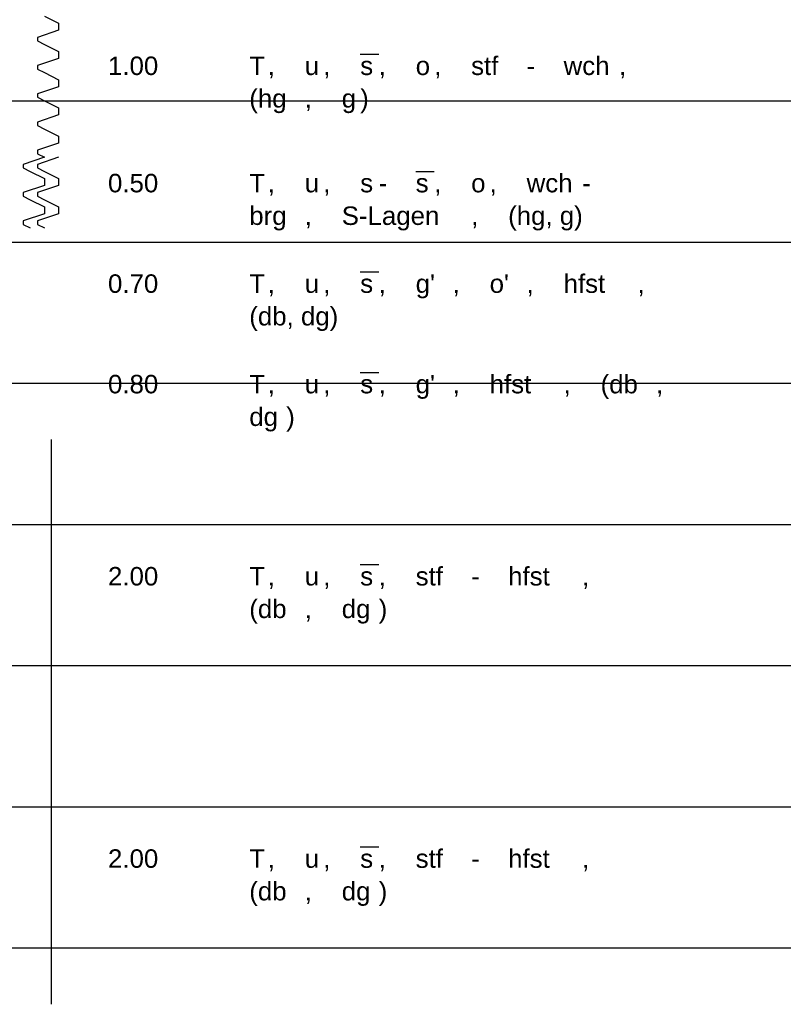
# Model space of a CAD drawing. Extents: x 20 to 841, y 890 to 1189.
# Tile 44 of 50: x 563 to 617, y 1039 to 1109. Entities that reach past the tile are written whole.
import ezdxf

# ---------------------------------------------------------------- set-up
doc = ezdxf.new("R2010")
doc.units = 0
doc.styles.add('Arial', font='Arial')

msp = doc.modelspace()

# ---------------------------------------------------------------- linework, layer by layer
at = {"layer": 'WBMassGr', "color": 7, "linetype": 'CONTINUOUS'}
for points in [[(46, 1103), (705, 1103)], [(46, 1093), (705, 1093)], [(46, 1083), (705, 1083)], [(46, 1073), (705, 1073)], [(46, 1063), (705, 1063)], [(46, 1053), (705, 1053)], [(46, 1043), (705, 1043)]]:
    msp.add_lwpolyline(points, dxfattribs=at)
at = {"layer": 'WBObjSy', "color": 7, "linetype": 'CONTINUOUS'}
for points in [[(565.087, 1109), (566.087, 1108.5)], [(566.087, 1108.5), (566.087, 1108)], [(566.087, 1108), (564.587, 1107.5)], [(564.587, 1107.5), (564.587, 1107.25)], [(564.587, 1107.25), (565.087, 1107)], [(565.087, 1107), (566.087, 1106.5)], [(566.087, 1106.5), (566.087, 1106)], [(566.087, 1106), (564.587, 1105.5)], [(564.587, 1105.5), (564.587, 1105.25)], [(564.587, 1105.25), (565.087, 1105)], [(565.087, 1105), (566.087, 1104.5)], [(566.087, 1104.5), (566.087, 1104)], [(566.087, 1104), (564.587, 1103.5)], [(564.587, 1103.5), (564.587, 1103.25)], [(564.587, 1103.25), (565.087, 1103)], [(565.087, 1103), (566.087, 1102.5)], [(566.087, 1102.5), (566.087, 1102)], [(566.087, 1102), (564.587, 1101.5)], [(564.587, 1101.5), (564.587, 1101.25)], [(564.587, 1101.25), (565.087, 1101)], [(565.087, 1101), (566.087, 1100.5)], [(566.087, 1100), (564.587, 1099.5)], [(566.087, 1100.5), (566.087, 1100)], [(564.587, 1099.5), (564.587, 1099.25)], [(565.087, 1099), (563.587, 1098.5)], [(564.587, 1099.25), (565.087, 1099)], [(566.087, 1099), (564.587, 1098.5)], [(565.087, 1099), (565.087, 1099)], [(566.087, 1099), (566.087, 1099)], [(563.587, 1098.5), (563.587, 1098.25)], [(563.587, 1098.25), (564.087, 1098)], [(564.087, 1098), (565.087, 1097.5)], [(564.587, 1098.5), (564.587, 1098.25)], [(564.587, 1098.25), (565.087, 1098)], [(565.087, 1098), (566.087, 1097.5)], [(565.087, 1097.5), (565.087, 1097)], [(566.087, 1097.5), (566.087, 1097)], [(565.087, 1097), (563.587, 1096.5)], [(563.587, 1096.5), (563.587, 1096.25)], [(566.087, 1097), (564.587, 1096.5)], [(564.587, 1096.5), (564.587, 1096.25)], [(563.587, 1096.25), (564.087, 1096)], [(564.087, 1096), (565.087, 1095.5)], [(564.587, 1096.25), (565.087, 1096)], [(565.087, 1096), (566.087, 1095.5)], [(565.087, 1095.5), (565.087, 1095)], [(566.087, 1095.5), (566.087, 1095)], [(565.087, 1095), (563.587, 1094.5)], [(563.587, 1094.5), (563.587, 1094.25)], [(566.087, 1095), (564.587, 1094.5)], [(564.587, 1094.5), (564.587, 1094.25)], [(563.587, 1094.25), (564.087, 1094)], [(564.587, 1094.25), (565.087, 1094)], [(565.587, 1077), (565.587, 1079)], [(565.587, 1075), (565.587, 1077)], [(565.587, 1073), (565.587, 1075)], [(565.587, 1071), (565.587, 1073)], [(565.587, 1069), (565.587, 1071)], [(565.587, 1067), (565.587, 1069)], [(565.587, 1065), (565.587, 1067)], [(565.587, 1063), (565.587, 1065)], [(565.587, 1061), (565.587, 1063)], [(565.587, 1059), (565.587, 1061)], [(565.587, 1057), (565.587, 1059)], [(565.587, 1055), (565.587, 1057)], [(565.587, 1053), (565.587, 1055)], [(565.587, 1051), (565.587, 1053)], [(565.587, 1049), (565.587, 1051)], [(565.587, 1047), (565.587, 1049)], [(565.587, 1045), (565.587, 1047)], [(565.587, 1043), (565.587, 1045)], [(565.587, 1041), (565.587, 1043)], [(565.587, 1039), (565.587, 1041)]]:
    msp.add_lwpolyline(points, dxfattribs=at)
at = {"layer": 'WBObjTx', "color": 7, "linetype": 'CONTINUOUS'}
for points in [[(587.44, 1106.31), (588.749, 1106.31)], [(591.367, 1098), (592.676, 1098)], [(587.44, 1090.88), (588.749, 1090.88)], [(587.44, 1083.76), (588.749, 1083.76)], [(587.44, 1070.15), (588.749, 1070.15)], [(587.44, 1050.15), (588.749, 1050.15)]]:
    msp.add_lwpolyline(points, dxfattribs=at)

# ---------------------------------------------------------------- texts
at = {"layer": 'WBObjTx', "color": 7, "style": 'Arial'}
for s, height, p in [('stf', 1.3088, (595.293, 1104.83)), ('wch', 1.3088, (601.837, 1104.83)), ('1.00', 1.3088, (569.587, 1104.83)), ('T', 1.309, (579.587, 1104.83)), ('u', 1.309, (583.514, 1104.83)), ('s', 1.309, (587.44, 1104.83)), ('o', 1.309, (591.367, 1104.83)), (', ', 1.3088, (580.896, 1104.83)), (', ', 1.3088, (584.823, 1104.83)), (', ', 1.3088, (588.749, 1104.83)), (', ', 1.3088, (592.676, 1104.83)), ('- ', 1.3088, (599.22, 1104.83)), (', ', 1.3088, (605.764, 1104.83)), ('(hg', 1.3088, (579.587, 1102.52)), ('g', 1.309, (586.132, 1102.52)), (')', 1.309, (587.44, 1102.52)), (', ', 1.3088, (583.514, 1102.52)), ('wch', 1.3088, (599.22, 1096.52)), ('0.50', 1.3088, (569.587, 1096.52)), ('T', 1.309, (579.587, 1096.52)), ('u', 1.309, (583.514, 1096.52)), ('s', 1.309, (587.44, 1096.52)), ('s', 1.309, (591.367, 1096.52)), ('o', 1.309, (595.293, 1096.52)), (', ', 1.3088, (580.896, 1096.52)), (', ', 1.3088, (584.823, 1096.52)), ('- ', 1.3088, (588.749, 1096.52)), (', ', 1.3088, (592.676, 1096.52)), (', ', 1.3088, (596.602, 1096.52)), ('- ', 1.3088, (603.146, 1096.52)), ('brg', 1.3088, (579.587, 1094.21)), ('S-Lagen', 1.3088, (586.132, 1094.21)), ('(hg, g)', 1.3088, (597.911, 1094.21)), (', ', 1.3088, (583.514, 1094.21)), (', ', 1.3088, (595.293, 1094.21)), ('0.70', 1.3088, (569.587, 1089.4)), ('T', 1.309, (579.587, 1089.4)), ('u', 1.309, (583.514, 1089.4)), ('s', 1.309, (587.44, 1089.4)), ("g'", 1.3088, (591.367, 1089.4)), ("o'", 1.3088, (596.602, 1089.4)), ('hfst', 1.3088, (601.837, 1089.4)), (', ', 1.3088, (580.896, 1089.4)), (', ', 1.3088, (584.823, 1089.4)), (', ', 1.3088, (588.749, 1089.4)), (', ', 1.3088, (593.984, 1089.4)), (', ', 1.3088, (599.22, 1089.4)), (', ', 1.3088, (607.072, 1089.4)), ('(db, dg)', 1.3088, (579.587, 1087.09)), ('0.80', 1.3088, (569.587, 1082.28)), ('T', 1.309, (579.587, 1082.28)), ('u', 1.309, (583.514, 1082.28)), ('s', 1.309, (587.44, 1082.28)), ("g'", 1.3088, (591.367, 1082.28)), ('hfst', 1.3088, (596.602, 1082.28)), ('(db', 1.3088, (604.455, 1082.28)), (', ', 1.3088, (580.896, 1082.28)), (', ', 1.3088, (584.823, 1082.28)), (', ', 1.3088, (588.749, 1082.28)), (', ', 1.3088, (593.984, 1082.28)), (', ', 1.3088, (601.837, 1082.28)), (', ', 1.3088, (608.381, 1082.28)), ('dg', 1.3088, (579.587, 1079.97)), (')', 1.309, (582.205, 1079.97)), ('2.00', 1.3088, (569.587, 1068.67)), ('T', 1.309, (579.587, 1068.67)), ('stf', 1.3088, (591.367, 1068.67)), ('hfst', 1.3088, (597.911, 1068.67)), ('u', 1.309, (583.514, 1068.67)), ('s', 1.309, (587.44, 1068.67)), (', ', 1.3088, (580.896, 1068.67)), (', ', 1.3088, (584.823, 1068.67)), (', ', 1.3088, (588.749, 1068.67)), ('- ', 1.3088, (595.293, 1068.67)), (', ', 1.3088, (603.146, 1068.67)), ('(db', 1.3088, (579.587, 1066.36)), ('dg', 1.3088, (586.132, 1066.36)), (')', 1.309, (588.749, 1066.36)), (', ', 1.3088, (583.514, 1066.36)), ('2.00', 1.3088, (569.587, 1048.67)), ('T', 1.309, (579.587, 1048.67)), ('stf', 1.3088, (591.367, 1048.67)), ('hfst', 1.3088, (597.911, 1048.67)), ('u', 1.309, (583.514, 1048.67)), ('s', 1.309, (587.44, 1048.67)), ('- ', 1.3088, (595.293, 1048.67)), (', ', 1.3088, (580.896, 1048.67)), (', ', 1.3088, (584.823, 1048.67)), (', ', 1.3088, (588.749, 1048.67)), (', ', 1.3088, (603.146, 1048.67)), ('(db', 1.3088, (579.587, 1046.36)), ('dg', 1.3088, (586.132, 1046.36)), (')', 1.309, (588.749, 1046.36)), (', ', 1.3088, (583.514, 1046.36))]:
    msp.add_text(s, height=height, dxfattribs=at).set_placement(p)

doc.saveas('drawing.dxf')
